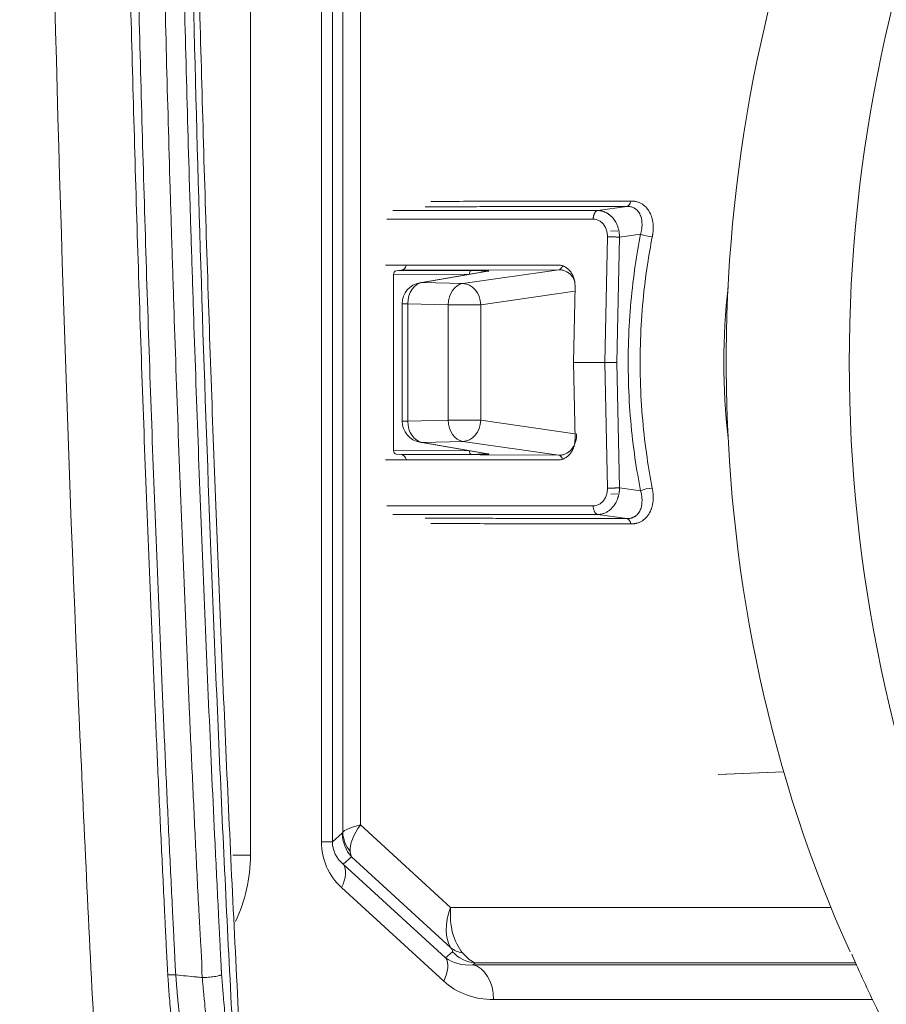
# Model space of a CAD drawing. Header units: millimetres. Extents: x 0 to 594, y 0 to 420.
# Tile 169 of 256: x 204.35 to 210.55, y 311.08 to 318.13. Entities that reach past the tile are written whole.
import ezdxf

# ---------------------------------------------------------------- set-up
doc = ezdxf.new("R2010")
doc.units = ezdxf.units.MM
doc.layers.add('1', color=7, linetype='Continuous', true_color=0xffffff)
doc.styles.add('Arial Unicode MS', font='txt')
doc.dimstyles.get("Standard").update_dxf_attribs({"dimtxt": 0.18, "dimasz": 0.18, "dimexe": 0.18, "dimexo": 0.0625, "dimgap": 0.09, "dimtad": 0, "dimtih": 1, "dimtoh": 1, "dimdec": 4, "dimzin": 0, "dimdsep": 46, "dimtxsty": 'Standard', "dimcen": 0.09, "dimadec": 0, "dimazin": 0, "dimtfac": 1, "dimtdec": 4, "dimtofl": 0, "dimtmove": 0, "dimatfit": 3, "dimfxl": 0, "dimtolj": 1, "dimtzin": 0, "dimarcsym": 0})

# ---------------------------------------------------------------- blocks, each defined once
blk = doc.blocks.new('_U0')
at = {"layer": '1', "color": 18, "lineweight": 13}
for p, q in [((147.6569, 304.1723), (147.6569, 390.192)), ((305.8469, 301.3923), (305.8469, 390.192)), ((147.6569, 388.192), (198.8518, 388.192)), ((305.8469, 388.192), (254.6521, 388.192))]:
    blk.add_line(p, q, dxfattribs=at)
at = {"layer": '1', "color": 18}
for points in [[(147.6569, 388.192), (151.1569, 389.1299), (151.1569, 387.2542)], [(305.8469, 388.192), (302.3469, 387.2542), (302.3469, 389.1299)]]:
    blk.add_solid(points, dxfattribs=at)
at = {"layer": '1', "color": 18, "linetype": 'Continuous', "lineweight": 13, "char_height": 3.5, "attachment_point": 7, "line_spacing_factor": 1.047437, "style": 'Arial Unicode MS'}
for s, insert in [('\\fArial Unicode MS|b0|i0;\\W1.0000;3.16', (200.5373, 385.5562)), ('\\fArial Unicode MS|b0|i0;\\W1.0000;LIFT POINT SPAN', (213.2036, 385.5562))]:
    blk.add_mtext(s, dxfattribs=dict(at, insert=insert))

msp = doc.modelspace()

# ---------------------------------------------------------------- linework, layer by layer
at = {"layer": '1', "color": 155, "linetype": 'Continuous', "lineweight": 13}
for p, q in [((206.5122, 312.242), (206.5122, 319.3731)), ((206.5916, 319.3731), (206.5916, 312.242)), ((206.6649, 312.3108), (206.6649, 319.3208)), ((206.0048, 319.238), (206.0048, 312.1478)), ((206.792, 319.2673), (206.792, 312.3642)), ((207.0229, 316.761), (208.4891, 316.761)), ((208.4891, 316.761), (208.6972, 316.791)), ((206.9792, 316.7), (208.4565, 316.7)), ((208.5792, 316.6167), (208.6333, 316.6144)), ((208.5584, 316.5727), (208.5393, 315.6733)), ((208.6446, 316.5705), (208.6256, 315.6733)), ((208.6446, 316.5705), (208.7956, 316.5922)), ((206.9705, 316.371), (208.2041, 316.371)), ((208.2088, 316.37), (206.9918, 316.37)), ((206.9934, 316.3699), (208.209, 316.3699)), ((207.082, 316.3331), (207.0463, 316.3289)), ((207.0463, 316.3289), (207.5842, 316.3309)), ((207.082, 316.3331), (208.211, 316.3372)), ((207.6851, 316.3252), (207.2163, 316.2442)), ((207.7034, 316.3268), (207.2346, 316.2459)), ((207.524, 316.2381), (208.211, 316.3372)), ((207.0287, 316.3036), (207.5715, 316.3056)), ((207.0287, 315.043), (207.0287, 316.3036)), ((207.2346, 316.2459), (207.524, 316.2381)), ((207.6529, 316.0863), (208.3258, 316.1834)), ((208.3265, 316.2194), (208.3163, 315.6733)), ((207.0898, 316.094), (207.0898, 315.2526)), ((207.1302, 316.094), (207.0898, 316.094)), ((207.1302, 316.094), (207.1302, 315.2526)), ((207.1302, 316.094), (207.4197, 316.0863)), ((207.6529, 316.0863), (207.4197, 316.0863)), ((207.4197, 316.0863), (207.4197, 315.2603)), ((207.6529, 316.0863), (207.6529, 315.2603)), ((208.3163, 315.6733), (208.3265, 315.1272)), ((208.3163, 315.6733), (208.5393, 315.6733)), ((208.5393, 315.6733), (208.5584, 314.7739)), ((208.6256, 315.6733), (208.5393, 315.6733)), ((208.6256, 315.6733), (208.6446, 314.7762)), ((207.4197, 315.2603), (207.1302, 315.2526)), ((207.6529, 315.2603), (207.4197, 315.2603)), ((208.3258, 315.1633), (207.6529, 315.2603)), ((207.1302, 315.2526), (207.0898, 315.2526)), ((207.2163, 315.1024), (207.6851, 315.0214)), ((207.524, 315.1085), (207.2346, 315.1008)), ((207.2346, 315.1008), (207.7034, 315.0198)), ((208.211, 315.0094), (207.524, 315.1085)), ((206.9705, 314.9757), (208.2041, 314.9757)), ((206.9918, 314.9766), (208.2199, 314.9766)), ((208.2118, 314.9767), (206.9934, 314.9767)), ((207.5715, 315.041), (207.0287, 315.043)), ((207.5842, 315.0157), (207.0463, 315.0177)), ((207.082, 315.0135), (207.0463, 315.0177)), ((208.211, 315.0094), (207.082, 315.0135)), ((208.7956, 314.7544), (208.6446, 314.7762)), ((208.6333, 314.7322), (208.5834, 314.7301)), ((208.4565, 314.6466), (206.9792, 314.6466)), ((208.4891, 314.5856), (207.0229, 314.5856)), ((208.6972, 314.5556), (208.4891, 314.5856)), ((209.3501, 312.724), (209.8189, 312.7441)), ((209.4049, 312.7254), (209.8192, 312.7432)), ((206.5916, 312.242), (206.6616, 312.3029)), ((206.792, 312.3642), (207.4368, 311.7729)), ((206.5916, 312.242), (206.5122, 312.242)), ((206.0048, 312.1478), (205.8778, 312.1478)), ((206.7281, 312.1346), (206.6691, 312.0833)), ((207.4387, 311.483), (206.7281, 312.1346)), ((206.6691, 312.0833), (207.4003, 311.4129)), ((207.3874, 311.2446), (206.6563, 311.9151)), ((207.4368, 311.7729), (210.1562, 311.773)), ((207.4003, 311.4129), (207.4496, 311.4558)), ((207.6119, 311.3758), (207.5946, 311.3608)), ((207.5946, 311.3608), (210.3415, 311.361)), ((210.3347, 311.3758), (207.6119, 311.3758)), ((210.4556, 311.1128), (207.744, 311.1126))]:
    msp.add_line(p, q, dxfattribs=at)
for centre, start, end in [((207.2422, 316.094), 99.80096, 180), ((207.2422, 315.2526), 180, 260.19904)]:
    msp.add_arc(centre, 0.1524, start, end, dxfattribs=at)
for centre, major_axis, ratio, start_param, end_param in [((217.0214, 315.6733), (0, -8.51), 0.791224, 3.677054, 5.747724), ((216.1408, 315.6733), (0, -8.51), 0.791224, 4.236814, 5.231156), ((208.8461, 316.5922), (-0.0623, 0.0123), 0.24698, 0.675595, 2.178301), ((207.048, 316.3036), (0, -0.0254), 0.757408, 3.230591, 4.714175), ((207.0778, 316.3963), (-0.0001, -0.0635), 0.757408, 0.088999, 1.14276), ((208.2078, 316.4005), (-0.0002, 0.0635), 0.54902, 3.226801, 4.09753), ((207.2422, 316.094), (0.0041, 0.1523), 0.734793, 0.105061, 1.590503), ((207.2422, 316.094), (0.0259, -0.1502), 0.860135, 3.001682, 3.141613), ((207.5317, 316.0863), (0.0041, 0.1523), 0.734793, 0.105061, 1.590503), ((207.5317, 316.0863), (-0.0218, 0.1508), 0.79245, 4.598544, 6.166299), ((211.0396, 315.6733), (0, -2.8525), 0.577858, 4.52247, 4.902308), ((207.5317, 315.2603), (0.0041, -0.1523), 0.734793, 4.692683, 6.178124), ((207.5317, 315.2603), (-0.0218, -0.1508), 0.79245, 0.116886, 1.684641), ((207.2422, 315.2526), (0.0041, -0.1523), 0.734793, 4.692683, 6.178124), ((207.2422, 315.2526), (0.0259, 0.1502), 0.860135, 3.141572, 3.281503), ((207.048, 315.043), (0, -0.0254), 0.757408, 4.710603, 6.194187), ((207.0778, 314.9503), (0.0001, -0.0635), 0.757408, 1.998833, 3.052594), ((208.2078, 314.9461), (-0.0002, -0.0635), 0.54902, 2.177107, 3.056385), ((208.8461, 314.7544), (-0.0623, -0.0123), 0.24698, 4.104886, 5.607592), ((206.6495, 312.5153), (0.011, -0.2129), 0.082397, 0.064411, 0.277851), ((206.9105, 312.3029), (0.164, -0.1887), 0.992528, 4.000378, 4.741468), ((207.0632, 312.3642), (-0.3999, -0.0597), 0.132301, 5.437514, 6.170934), ((206.9138, 312.3108), (-0.2434, 0.0569), 0.926064, 0.24729, 0.886793), ((207.0632, 312.3642), (-0.3252, -0.2423), 0.473269, 5.278231, 6.011651), ((207.0614, 312.2866), (-0.5148, -0.2164), 0.883264, 5.927669, 6.66876), ((206.8918, 312.2866), (-0.283, -0.1278), 0.785294, 5.936315, 6.677405), ((206.8985, 312.5153), (-0.1501, -0.4023), 0.250663, 5.820467, 6.033907), ((205.2889, 312.1336), (-0.0305, -0.9004), 0.794408, 1.058436, 1.613365), ((206.4867, 311.9151), (-0.169, -0.1843), 0.562383, 2.046907, 2.993324), ((207.7079, 311.7729), (-0.2307, -0.3295), 0.598825, 5.109335, 6.056196), ((207.7079, 311.7729), (-0.0614, -0.3979), 0.669184, 4.815219, 5.762079), ((207.6211, 311.6512), (0.2032, 0.1457), 0.706519, 3.314795, 3.793773), ((207.2824, 311.6047), (0.1675, -0.1486), 0.120609, 6.267505, 6.77203), ((207.632, 311.624), (0.164, -0.1887), 0.992528, 4.741468, 5.482559), ((207.2179, 311.2447), (-0.169, -0.1843), 0.562383, 2.046907, 2.993325), ((207.623, 311.6162), (-0.283, -0.1278), 0.785294, 0.39422, 1.135311), ((207.4648, 311.7729), (0.178, -0.397), 0.272841, 5.53751, 6.042034), ((207.5744, 311.1126), (0, -0.25), 0.67816, 1.570752, 3.02213), ((207.7926, 311.6162), (-0.5148, -0.2164), 0.883264, 0.385575, 1.126665)]:
    msp.add_ellipse(centre, major_axis=major_axis, ratio=ratio, start_param=start_param, end_param=end_param, dxfattribs=at)
for points, knots in [([(204.5101, 326.3456), (204.5101, 321.9125), (204.6035, 316.72), (204.8532, 311.5315), (204.894, 310.7603)], [0, 0, 0, 0, 0.851344, 1, 1, 1, 1]), ([(205.4134, 311.2957), (205.4128, 311.3054), (205.4122, 311.3152), (205.411, 311.3347), (205.4105, 311.3445), (205.4094, 311.3641), (205.4088, 311.3739), (205.4078, 311.3934), (205.4073, 311.4032), (205.4063, 311.4228), (205.4058, 311.4326), (205.4048, 311.4522), (205.4043, 311.462), (205.4029, 311.4913), (205.4019, 311.5109), (205.4, 311.5501), (205.399, 311.5696), (205.3971, 311.6088), (205.3961, 311.6284), (205.3933, 311.6871), (205.3914, 311.7263), (205.3856, 311.8438), (205.3818, 311.9221), (205.3742, 312.0787), (205.3705, 312.157), (205.3593, 312.392), (205.352, 312.5486), (205.3376, 312.8619), (205.3306, 313.0186), (205.2961, 313.8019), (205.2708, 314.4287), (205.2246, 315.6824), (205.2036, 316.3093), (205.1659, 317.5633), (205.1492, 318.1904), (205.1272, 319.1311), (205.1204, 319.4447), (205.1077, 320.0719), (205.1019, 320.3856), (205.0939, 320.856), (205.0914, 321.0129), (205.0865, 321.3265), (205.0842, 321.4834), (205.0776, 321.9539), (205.0737, 322.2676), (205.0669, 322.8949), (205.0639, 323.2086), (205.0603, 323.6791), (205.0592, 323.836), (205.0572, 324.1497), (205.0563, 324.3065), (205.0547, 324.6202), (205.054, 324.7771), (205.0528, 325.0908), (205.0523, 325.2476), (205.0512, 325.7182), (205.051, 326.0319), (205.051, 326.3456)], [0, 0, 0, 0, 0.001953, 0.001953, 0.003906, 0.003906, 0.005859, 0.005859, 0.007812, 0.007812, 0.009766, 0.009766, 0.011719, 0.011719, 0.015625, 0.015625, 0.019531, 0.019531, 0.023437, 0.023437, 0.03125, 0.03125, 0.046875, 0.046875, 0.0625, 0.0625, 0.09375, 0.09375, 0.125, 0.125, 0.25, 0.25, 0.375, 0.375, 0.5, 0.5, 0.5625, 0.5625, 0.625, 0.625, 0.65625, 0.65625, 0.6875, 0.6875, 0.75, 0.75, 0.8125, 0.8125, 0.84375, 0.84375, 0.875, 0.875, 0.90625, 0.90625, 0.9375, 0.9375, 1, 1, 1, 1]), ([(205.1117, 326.3456), (205.1116, 326.0318), (205.1114, 325.7179), (205.1125, 325.2472), (205.1131, 325.0903), (205.1145, 324.7764), (205.1153, 324.6195), (205.1168, 324.3057), (205.1175, 324.1488), (205.1191, 323.835), (205.12, 323.6781), (205.1232, 323.2073), (205.126, 322.8935), (205.1328, 322.2659), (205.1367, 321.9521), (205.1431, 321.4814), (205.1454, 321.3245), (205.1501, 321.0107), (205.1526, 320.8538), (205.1604, 320.3831), (205.1661, 320.0694), (205.1785, 319.4419), (205.1853, 319.1282), (205.1998, 318.5007), (205.2076, 318.1871), (205.2242, 317.5597), (205.233, 317.2461), (205.2611, 316.3052), (205.2819, 315.678), (205.3165, 314.7374), (205.3286, 314.4239), (205.3539, 313.7969), (205.3671, 313.4834), (205.3878, 313.0132), (205.3948, 312.8565), (205.4092, 312.543), (205.4165, 312.3863), (205.4277, 312.1513), (205.4315, 312.0729), (205.4391, 311.9162), (205.443, 311.8379), (205.4488, 311.7204), (205.4507, 311.6812), (205.4546, 311.6028), (205.4566, 311.5637), (205.4594, 311.5049), (205.4604, 311.4853), (205.4618, 311.4559), (205.4623, 311.4461), (205.4632, 311.4265), (205.4636, 311.4168), (205.4646, 311.3972), (205.465, 311.3874), (205.4659, 311.3678), (205.4664, 311.358), (205.4674, 311.3384), (205.468, 311.3287), (205.4692, 311.3091), (205.4699, 311.2993), (205.4706, 311.2896)], [0, 0, 0, 0, 0.0625, 0.0625, 0.09375, 0.09375, 0.125, 0.125, 0.15625, 0.15625, 0.1875, 0.1875, 0.25, 0.25, 0.3125, 0.3125, 0.34375, 0.34375, 0.375, 0.375, 0.4375, 0.4375, 0.5, 0.5, 0.5625, 0.5625, 0.625, 0.625, 0.75, 0.75, 0.8125, 0.8125, 0.875, 0.875, 0.90625, 0.90625, 0.9375, 0.9375, 0.953125, 0.953125, 0.96875, 0.96875, 0.976562, 0.976562, 0.984375, 0.984375, 0.988281, 0.988281, 0.990234, 0.990234, 0.992187, 0.992187, 0.994141, 0.994141, 0.996094, 0.996094, 0.998047, 0.998047, 1, 1, 1, 1]), ([(205.6598, 311.2708), (205.6594, 311.2757), (205.659, 311.2806), (205.6582, 311.2903), (205.6579, 311.2952), (205.6576, 311.305), (205.6576, 311.3099), (205.6575, 311.3197), (205.6576, 311.3247), (205.6576, 311.3345), (205.6575, 311.3394), (205.6574, 311.3492), (205.6573, 311.3541), (205.6569, 311.3689), (205.6565, 311.3787), (205.6551, 311.4081), (205.654, 311.4277), (205.6518, 311.4669), (205.6506, 311.4865), (205.6472, 311.5453), (205.6449, 311.5845), (205.6404, 311.6629), (205.6383, 311.7021), (205.632, 311.8198), (205.628, 311.8982), (205.6202, 312.0551), (205.6164, 312.1335), (205.6051, 312.3689), (205.5977, 312.5258), (205.5833, 312.8396), (205.5762, 312.9965), (205.5416, 313.7811), (205.5163, 314.4089), (205.4816, 315.3508), (205.4706, 315.6648), (205.4549, 316.1358), (205.4498, 316.2928), (205.4399, 316.6069), (205.4255, 317.0779), (205.4122, 317.549), (205.3956, 318.1772), (205.3878, 318.4912), (205.3733, 319.1194), (205.3666, 319.4335), (205.3542, 320.0618), (205.3485, 320.3759), (205.3382, 321.0042), (205.3335, 321.3183), (205.3249, 321.9467), (205.321, 322.2608), (205.3144, 322.8892), (205.3117, 323.2034), (205.3076, 323.8318), (205.3061, 324.146), (205.3032, 324.7745), (205.3018, 325.0887), (205.3003, 325.7171), (205.3004, 326.0314), (205.3005, 326.3456)], [0, 0, 0, 0, 0.000977, 0.000977, 0.001953, 0.001953, 0.00293, 0.00293, 0.003906, 0.003906, 0.004883, 0.004883, 0.005859, 0.005859, 0.007812, 0.007812, 0.011719, 0.011719, 0.015625, 0.015625, 0.023437, 0.023437, 0.03125, 0.03125, 0.046875, 0.046875, 0.0625, 0.0625, 0.09375, 0.09375, 0.125, 0.125, 0.25, 0.25, 0.3125, 0.3125, 0.34375, 0.34375, 0.375, 0.4375, 0.4375, 0.5, 0.5, 0.5625, 0.5625, 0.625, 0.625, 0.6875, 0.6875, 0.75, 0.75, 0.8125, 0.8125, 0.875, 0.875, 0.9375, 0.9375, 1, 1, 1, 1]), ([(205.4363, 326.3456), (205.4363, 326.0318), (205.4364, 325.718), (205.4379, 325.0904), (205.4392, 324.7766), (205.4423, 324.149), (205.4441, 323.8352), (205.4487, 323.2076), (205.4516, 322.8939), (205.4584, 322.2664), (205.4623, 321.9526), (205.471, 321.3251), (205.4758, 321.0114), (205.4864, 320.384), (205.4922, 320.0703), (205.5048, 319.4429), (205.5116, 319.1292), (205.5262, 318.5019), (205.5341, 318.1882), (205.5508, 317.5609), (205.5597, 317.2473), (205.5738, 316.7769), (205.5835, 316.4632), (205.5937, 316.1496), (205.6095, 315.6793), (205.6205, 315.3657), (205.6553, 314.4251), (205.6806, 313.7981), (205.7221, 312.8579), (205.7365, 312.5445), (205.7552, 312.1528), (205.759, 312.0744), (205.7666, 311.9178), (205.7705, 311.8394), (205.7764, 311.7219), (205.7783, 311.6828), (205.7823, 311.6045), (205.7843, 311.5653), (205.7873, 311.5066), (205.7883, 311.487), (205.7903, 311.4478), (205.7913, 311.4282), (205.7928, 311.3989), (205.7933, 311.3891), (205.7941, 311.3744), (205.7943, 311.3695), (205.7948, 311.3597), (205.795, 311.3548), (205.7955, 311.345), (205.7957, 311.3401), (205.796, 311.3327), (205.7962, 311.3303), (205.7964, 311.3254), (205.7965, 311.3229), (205.7968, 311.3181), (205.7969, 311.3156), (205.7972, 311.3107), (205.7974, 311.3083), (205.7978, 311.301), (205.7982, 311.2961), (205.7985, 311.2912)], [0, 0, 0, 0, 0.0625, 0.0625, 0.125, 0.125, 0.1875, 0.1875, 0.25, 0.25, 0.3125, 0.3125, 0.375, 0.375, 0.4375, 0.4375, 0.5, 0.5, 0.5625, 0.5625, 0.625, 0.625, 0.65625, 0.6875, 0.6875, 0.75, 0.75, 0.875, 0.875, 0.9375, 0.9375, 0.953125, 0.953125, 0.96875, 0.96875, 0.976562, 0.976562, 0.984375, 0.984375, 0.988281, 0.988281, 0.992187, 0.992187, 0.994141, 0.994141, 0.995117, 0.995117, 0.996094, 0.996094, 0.99707, 0.99707, 0.997559, 0.997559, 0.998047, 0.998047, 0.998535, 0.998535, 0.999023, 0.999023, 1, 1, 1, 1]), ([(205.5007, 326.3456), (205.5007, 323.7788), (205.5275, 321.2139), (205.6175, 317.3678), (205.6558, 316.0861), (205.727, 314.1636), (205.7531, 313.5228), (205.8099, 312.2412), (205.8407, 311.6004), (205.874, 310.9597)], [0, 0, 0, 0, 0.5, 0.5, 0.75, 0.75, 0.875, 0.875, 1, 1, 1, 1]), ([(208.7259, 316.8291), (208.5677, 316.8288), (208.2471, 316.8282), (207.7698, 316.8273), (207.4508, 316.8267), (207.2941, 316.8264)], [0, 0, 0, 0, 0.331528, 0.671633, 1, 1, 1, 1]), ([(208.7259, 316.8291), (208.7253, 316.8264), (208.7246, 316.8238), (208.7229, 316.8188), (208.722, 316.8164), (208.72, 316.8118), (208.7189, 316.8097), (208.7165, 316.8057), (208.7153, 316.8038), (208.7127, 316.8005), (208.7113, 316.799), (208.7086, 316.7964), (208.7071, 316.7953), (208.7043, 316.7935), (208.7029, 316.7927), (208.7, 316.7916), (208.6986, 316.7912), (208.6972, 316.791)], [0, 0, 0, 0, 0.125, 0.125, 0.25, 0.25, 0.375, 0.375, 0.5, 0.5, 0.625, 0.625, 0.75, 0.75, 0.875, 0.875, 1, 1, 1, 1]), ([(208.8791, 316.5726), (208.8796, 316.575), (208.8805, 316.5799), (208.8817, 316.5868), (208.8826, 316.5933), (208.8834, 316.5992), (208.884, 316.6047), (208.8849, 316.615), (208.8858, 316.6307), (208.8854, 316.662), (208.8801, 316.699), (208.865, 316.7425), (208.8422, 316.7788), (208.8145, 316.8031), (208.7898, 316.8165), (208.7729, 316.8226), (208.759, 316.826), (208.7482, 316.8278), (208.7372, 316.8289), (208.7297, 316.829), (208.7259, 316.8291)], [0, 0, 0, 0, 0.019171, 0.037053, 0.053646, 0.068953, 0.082972, 0.095703, 0.149562, 0.205338, 0.344744, 0.45677, 0.604426, 0.734159, 0.802851, 0.868658, 0.901291, 0.934067, 0.966978, 1, 1, 1, 1]), ([(208.4891, 316.761), (208.4911, 316.761), (208.4949, 316.7609), (208.5007, 316.7605), (208.5065, 316.7598), (208.5122, 316.7589), (208.5179, 316.7577), (208.5236, 316.7562), (208.5292, 316.7545), (208.5348, 316.7525), (208.5403, 316.7503), (208.5457, 316.7478), (208.5511, 316.7451), (208.5564, 316.7421), (208.5615, 316.7389), (208.5666, 316.7355), (208.5716, 316.7318), (208.5764, 316.728), (208.5812, 316.7238), (208.5858, 316.7195), (208.5902, 316.715), (208.5946, 316.7103), (208.6009, 316.7028), (208.6089, 316.692), (208.618, 316.6772), (208.626, 316.661), (208.6319, 316.646), (208.636, 316.6327), (208.639, 316.6213), (208.6414, 316.6093), (208.6432, 316.5968), (208.6444, 316.5838), (208.6445, 316.575), (208.6446, 316.5705)], [0, 0, 0, 0, 0.023792, 0.047578, 0.071358, 0.095133, 0.118902, 0.142667, 0.166427, 0.190182, 0.213933, 0.237681, 0.261424, 0.285164, 0.308901, 0.332635, 0.356366, 0.380094, 0.403821, 0.427545, 0.451268, 0.474989, 0.498709, 0.559219, 0.621092, 0.684331, 0.748939, 0.787487, 0.827352, 0.868536, 0.911038, 0.954859, 1, 1, 1, 1]), ([(208.7956, 316.5922), (208.7964, 316.5954), (208.7982, 316.6019), (208.8003, 316.6115), (208.8026, 316.6235), (208.8045, 316.6375), (208.8062, 316.6614), (208.8049, 316.6898), (208.7969, 316.7232), (208.7823, 316.7517), (208.7639, 316.77), (208.7479, 316.7797), (208.7363, 316.7848), (208.7239, 316.7884), (208.7109, 316.7907), (208.7018, 316.7909), (208.6972, 316.791)], [0, 0, 0, 0, 0.033034, 0.066082, 0.099144, 0.157433, 0.212507, 0.352635, 0.469395, 0.613994, 0.743841, 0.796093, 0.84765, 0.898694, 0.949413, 1, 1, 1, 1]), ([(208.6446, 316.5705), (208.6422, 316.5706), (208.6395, 316.5707), (208.6335, 316.571), (208.6302, 316.5712), (208.6233, 316.5714), (208.6197, 316.5715), (208.6122, 316.5718), (208.6083, 316.5719), (208.6003, 316.5721), (208.5963, 316.5722), (208.5883, 316.5723), (208.5843, 316.5724), (208.5764, 316.5725), (208.5726, 316.5726), (208.5652, 316.5726), (208.5617, 316.5727), (208.5584, 316.5727)], [0, 0, 0, 0, 0.125, 0.125, 0.25, 0.25, 0.375, 0.375, 0.5, 0.5, 0.625, 0.625, 0.75, 0.75, 0.875, 0.875, 1, 1, 1, 1]), ([(208.8791, 314.7741), (208.8649, 314.8459), (208.8373, 315.0061), (208.8072, 315.2637), (208.7911, 315.5462), (208.7921, 315.8335), (208.8099, 316.1116), (208.84, 316.3574), (208.8663, 316.5076), (208.8791, 316.5726)], [0, 0, 0, 0, 0.124065, 0.27286, 0.429897, 0.588935, 0.743694, 0.887948, 1, 1, 1, 1]), ([(207.7034, 316.3268), (207.7044, 316.327), (207.7063, 316.3274), (207.7088, 316.3281), (207.7094, 316.3287), (207.7082, 316.3292), (207.705, 316.3296), (207.699, 316.33), (207.6892, 316.3302), (207.6778, 316.3303), (207.667, 316.3303), (207.6576, 316.3304), (207.6474, 316.3306), (207.6388, 316.3307), (207.6311, 316.3308), (207.6219, 316.3309), (207.6121, 316.331), (207.6025, 316.331), (207.5926, 316.3309), (207.5874, 316.3309), (207.5842, 316.3309)], [0, 0, 0, 0, 0.0625, 0.125, 0.1875, 0.25, 0.3125, 0.375, 0.4375, 0.5, 0.53125, 0.5625, 0.59375, 0.625, 0.65625, 0.6875, 0.75, 0.8125, 0.875, 1, 1, 1, 1]), ([(208.2041, 316.371), (208.2082, 316.371), (208.2123, 316.3707), (208.2204, 316.3697), (208.2285, 316.3683), (208.2364, 316.3659), (208.2412, 316.3641), (208.2422, 316.3637), (208.2442, 316.363), (208.2451, 316.3625), (208.248, 316.3613), (208.2499, 316.3604), (208.2556, 316.3575), (208.2629, 316.3533), (208.2698, 316.3482), (208.2748, 316.3441), (208.2773, 316.342), (208.2797, 316.3397), (208.2813, 316.3382), (208.2821, 316.3374), (208.286, 316.3334), (208.2919, 316.3268), (208.2999, 316.3158), (208.3047, 316.3079), (208.3074, 316.3027), (208.308, 316.3016), (208.3091, 316.2995), (208.3096, 316.2985), (208.3111, 316.2953), (208.3121, 316.2931), (208.3149, 316.2865), (208.3165, 316.2821), (208.3195, 316.273), (208.3208, 316.2683), (208.3224, 316.2612), (208.3229, 316.2588), (208.3238, 316.254), (208.3242, 316.2516), (208.3253, 316.2442), (208.3263, 316.2344), (208.3266, 316.2244), (208.3265, 316.2194)], [0, 0, 0, 0, 0.0625, 0.0625, 0.125, 0.1875, 0.1875, 0.203125, 0.203125, 0.21875, 0.21875, 0.25, 0.25, 0.3125, 0.375, 0.375, 0.40625, 0.421875, 0.421875, 0.4375, 0.4375, 0.5, 0.5625, 0.625, 0.625, 0.640625, 0.640625, 0.65625, 0.65625, 0.6875, 0.6875, 0.75, 0.75, 0.8125, 0.8125, 0.84375, 0.84375, 0.875, 0.875, 0.9375, 1, 1, 1, 1]), ([(208.211, 316.3372), (208.2173, 316.3373), (208.2313, 316.3362), (208.2526, 316.3303), (208.2742, 316.3191), (208.2937, 316.3033), (208.3095, 316.2843), (208.3179, 316.27), (208.3212, 316.263)], [0, 0, 0, 0, 0.139359, 0.313294, 0.489692, 0.667465, 0.845635, 1, 1, 1, 1]), ([(208.3265, 315.1272), (208.3266, 315.1222), (208.3264, 315.1172), (208.3258, 315.1074), (208.3248, 315.0976), (208.323, 315.088), (208.3214, 315.0809), (208.3208, 315.0785), (208.3195, 315.0738), (208.3188, 315.0715), (208.3166, 315.0646), (208.3132, 315.0557), (208.3092, 315.0472), (208.3059, 315.041), (208.3042, 315.038), (208.3024, 315.035), (208.3011, 315.0331), (208.3005, 315.0321), (208.2973, 315.0272), (208.2946, 315.0236), (208.289, 315.0166), (208.2831, 315.01), (208.2766, 315.004), (208.2724, 315.0006), (208.2716, 314.9999), (208.2699, 314.9986), (208.269, 314.9979), (208.2664, 314.996), (208.2646, 314.9947), (208.2593, 314.9912), (208.2556, 314.9891), (208.2482, 314.9853), (208.2444, 314.9837), (208.2385, 314.9815), (208.2366, 314.9808), (208.2326, 314.9796), (208.2306, 314.9791), (208.2245, 314.9776), (208.2164, 314.9762), (208.2082, 314.9757), (208.2041, 314.9757)], [0, 0, 0, 0, 0.0625, 0.0625, 0.125, 0.1875, 0.1875, 0.21875, 0.21875, 0.25, 0.25, 0.3125, 0.375, 0.375, 0.40625, 0.421875, 0.421875, 0.4375, 0.4375, 0.5, 0.5, 0.5625, 0.625, 0.625, 0.640625, 0.640625, 0.65625, 0.65625, 0.6875, 0.6875, 0.75, 0.75, 0.8125, 0.8125, 0.84375, 0.84375, 0.875, 0.875, 0.9375, 1, 1, 1, 1]), ([(208.3377, 315.1615), (208.3378, 315.154), (208.3372, 315.1373), (208.3325, 315.1119), (208.3234, 315.0864), (208.3103, 315.0632), (208.2937, 315.0433), (208.2742, 315.0275), (208.2526, 315.0163), (208.2313, 315.0104), (208.2173, 315.0094), (208.211, 315.0094)], [0, 0, 0, 0, 0.093953, 0.20893, 0.325423, 0.4427, 0.56012, 0.677277, 0.793529, 0.908158, 1, 1, 1, 1]), ([(207.5842, 315.0157), (207.5824, 315.016), (207.5808, 315.0168), (207.5777, 315.0196), (207.5763, 315.0215), (207.574, 315.0262), (207.573, 315.0289), (207.5718, 315.0347), (207.5715, 315.0379), (207.5715, 315.041)], [0, 0, 0, 0, 0.25, 0.25, 0.5, 0.5, 0.75, 0.75, 1, 1, 1, 1]), ([(207.5842, 315.0157), (207.5874, 315.0157), (207.5926, 315.0157), (207.6024, 315.0156), (207.6119, 315.0156), (207.6235, 315.0157), (207.6355, 315.0159), (207.6467, 315.016), (207.6569, 315.0162), (207.667, 315.0163), (207.6755, 315.0163), (207.6828, 315.0164), (207.6912, 315.0165), (207.6992, 315.0166), (207.705, 315.017), (207.7082, 315.0174), (207.7094, 315.0179), (207.7088, 315.0185), (207.7063, 315.0192), (207.7044, 315.0196), (207.7034, 315.0198)], [0, 0, 0, 0, 0.125, 0.1875, 0.25, 0.3125, 0.375, 0.40625, 0.4375, 0.46875, 0.5, 0.53125, 0.5625, 0.625, 0.6875, 0.75, 0.8125, 0.875, 0.9375, 1, 1, 1, 1]), ([(208.6446, 314.7762), (208.6446, 314.7739), (208.6446, 314.7694), (208.6442, 314.7627), (208.6437, 314.7561), (208.6431, 314.7497), (208.6422, 314.7434), (208.6413, 314.7372), (208.6401, 314.7311), (208.6389, 314.7252), (208.6375, 314.7195), (208.6359, 314.7139), (208.6343, 314.7084), (208.6312, 314.6989), (208.626, 314.6856), (208.618, 314.6694), (208.6089, 314.6546), (208.5997, 314.6422), (208.5907, 314.6319), (208.5821, 314.6234), (208.573, 314.6157), (208.5634, 314.6088), (208.5535, 314.6027), (208.5433, 314.5975), (208.5328, 314.5932), (208.5221, 314.5898), (208.5112, 314.5874), (208.5002, 314.5859), (208.4928, 314.5857), (208.4891, 314.5856)], [0, 0, 0, 0, 0.022738, 0.045147, 0.067226, 0.088975, 0.110394, 0.131484, 0.152245, 0.172676, 0.192777, 0.212549, 0.231992, 0.251106, 0.31571, 0.37895, 0.440827, 0.501346, 0.546625, 0.591908, 0.6372, 0.6825, 0.727811, 0.773134, 0.818472, 0.863826, 0.909197, 0.954588, 1, 1, 1, 1]), ([(208.7259, 314.5175), (208.7281, 314.5176), (208.7324, 314.5176), (208.7388, 314.518), (208.7451, 314.5185), (208.7513, 314.5194), (208.7574, 314.5204), (208.7634, 314.5217), (208.7743, 314.5245), (208.7898, 314.5301), (208.8145, 314.5435), (208.8422, 314.5678), (208.865, 314.6041), (208.8801, 314.6476), (208.8854, 314.6846), (208.8858, 314.7159), (208.8849, 314.7334), (208.8834, 314.7479), (208.8817, 314.7603), (208.88, 314.7692), (208.8791, 314.7741)], [0, 0, 0, 0, 0.018882, 0.037732, 0.056545, 0.075317, 0.094042, 0.112721, 0.131354, 0.197155, 0.265852, 0.395579, 0.54324, 0.655258, 0.79467, 0.850448, 0.904304, 0.931058, 0.962957, 1, 1, 1, 1]), ([(208.6972, 314.5556), (208.6998, 314.5556), (208.7048, 314.5557), (208.7123, 314.5564), (208.7196, 314.5574), (208.7266, 314.559), (208.7335, 314.561), (208.7401, 314.5635), (208.7465, 314.5664), (208.7526, 314.5697), (208.7652, 314.5779), (208.7823, 314.595), (208.7969, 314.6234), (208.8049, 314.6568), (208.8062, 314.6848), (208.8045, 314.7087), (208.8024, 314.7243), (208.7994, 314.7399), (208.7968, 314.7496), (208.7956, 314.7544)], [0, 0, 0, 0, 0.028104, 0.056224, 0.084391, 0.112639, 0.141, 0.169508, 0.198193, 0.227087, 0.256221, 0.386051, 0.530649, 0.647392, 0.787518, 0.838515, 0.900872, 0.95043, 1, 1, 1, 1]), ([(208.4891, 314.5856), (208.487, 314.5859), (208.4848, 314.5866), (208.4807, 314.5886), (208.4786, 314.59), (208.4747, 314.5933), (208.4729, 314.5953), (208.4694, 314.5998), (208.4678, 314.6024), (208.4648, 314.6079), (208.4635, 314.6109), (208.4611, 314.6174), (208.4601, 314.6208), (208.4584, 314.6278), (208.4577, 314.6315), (208.4568, 314.639), (208.4566, 314.6428), (208.4565, 314.6466)], [0, 0, 0, 0, 0.125, 0.125, 0.25, 0.25, 0.375, 0.375, 0.5, 0.5, 0.625, 0.625, 0.75, 0.75, 0.875, 0.875, 1, 1, 1, 1]), ([(207.2941, 314.5202), (207.4508, 314.5199), (207.7698, 314.5193), (208.2471, 314.5184), (208.5677, 314.5178), (208.7259, 314.5175)], [0, 0, 0, 0, 0.328367, 0.668472, 1, 1, 1, 1]), ([(210.3063, 311.4376), (210.3618, 311.3074), (210.5205, 310.961), (210.823, 310.4265), (211.2125, 309.8414), (211.6436, 309.2998), (212.1121, 308.8058), (212.5087, 308.4531), (212.7491, 308.2692), (212.815, 308.2207)], [0, 0, 0, 0, 0.098531, 0.26691, 0.435157, 0.603167, 0.770807, 0.937933, 1, 1, 1, 1]), ([(205.4706, 311.2897), (205.4656, 311.2896), (205.4608, 311.2896), (205.4516, 311.2895), (205.4473, 311.2896), (205.4393, 311.2897), (205.4356, 311.2898), (205.4289, 311.2902), (205.426, 311.2904), (205.4208, 311.291), (205.4187, 311.2913), (205.4152, 311.292), (205.4139, 311.2923), (205.4122, 311.2932), (205.4118, 311.2936), (205.4119, 311.2946), (205.4124, 311.2951), (205.4134, 311.2957)], [0, 0, 0, 0, 0.125, 0.125, 0.25, 0.25, 0.375, 0.375, 0.5, 0.5, 0.625, 0.625, 0.75, 0.75, 0.875, 0.875, 1, 1, 1, 1]), ([(205.44, 310.9554), (205.4374, 310.9833), (205.4348, 311.0113), (205.43, 311.0675), (205.4276, 311.0957), (205.4243, 311.1383), (205.4232, 311.1525), (205.4211, 311.1809), (205.42, 311.1952), (205.418, 311.2238), (205.4171, 311.2381), (205.4152, 311.2669), (205.4143, 311.2813), (205.4134, 311.2957)], [0, 0, 0, 0, 0.25, 0.25, 0.5, 0.5, 0.625, 0.625, 0.75, 0.75, 0.875, 0.875, 1, 1, 1, 1]), ([(205.4706, 311.2897), (205.4718, 311.2746), (205.473, 311.2595), (205.4754, 311.2293), (205.4766, 311.2142), (205.479, 311.1841), (205.4802, 311.1691), (205.4828, 311.1392), (205.4841, 311.1243), (205.4882, 311.0796), (205.491, 311.0499), (205.497, 310.9908), (205.5001, 310.9614), (205.5034, 310.9321)], [0, 0, 0, 0, 0.125, 0.125, 0.25, 0.25, 0.375, 0.375, 0.5, 0.5, 0.75, 0.75, 1, 1, 1, 1]), ([(205.7985, 311.2912), (205.7972, 311.2901), (205.795, 311.2889), (205.7891, 311.2865), (205.7853, 311.2853), (205.7764, 311.2829), (205.7713, 311.2818), (205.7599, 311.2796), (205.7537, 311.2785), (205.7403, 311.2765), (205.7333, 311.2756), (205.7187, 311.274), (205.7113, 311.2734), (205.6962, 311.2722), (205.6887, 311.2717), (205.6739, 311.2711), (205.6667, 311.2709), (205.6598, 311.2708)], [0, 0, 0, 0, 0.125, 0.125, 0.25, 0.25, 0.375, 0.375, 0.5, 0.5, 0.625, 0.625, 0.75, 0.75, 0.875, 0.875, 1, 1, 1, 1]), ([(205.6934, 310.9415), (205.6902, 310.9684), (205.687, 310.9955), (205.681, 311.0499), (205.6781, 311.0772), (205.674, 311.1184), (205.6727, 311.1321), (205.6701, 311.1597), (205.6688, 311.1736), (205.6664, 311.2013), (205.6651, 311.2152), (205.6626, 311.243), (205.6612, 311.2569), (205.6598, 311.2708)], [0, 0, 0, 0, 0.25, 0.25, 0.5, 0.5, 0.625, 0.625, 0.75, 0.75, 0.875, 0.875, 1, 1, 1, 1]), ([(205.7985, 311.2912), (205.7995, 311.2779), (205.8005, 311.2646), (205.8025, 311.2381), (205.8035, 311.2248), (205.8056, 311.1983), (205.8067, 311.1851), (205.8088, 311.1588), (205.8099, 311.1456), (205.8133, 311.1063), (205.8157, 311.0802), (205.8206, 311.0283), (205.8232, 311.0026), (205.8259, 310.9769)], [0, 0, 0, 0, 0.125, 0.125, 0.25, 0.25, 0.375, 0.375, 0.5, 0.5, 0.75, 0.75, 1, 1, 1, 1])]:
    msp.add_open_spline(points, degree=3, knots=knots, dxfattribs=at)
for points, degree in [([(205.9239, 310.9156), (205.5289, 318.6247), (205.5444, 326.3456)], 2), ([(208.6972, 316.791), (207.9846, 316.7894), (207.2539, 316.7878)], 2), ([(208.4565, 316.7), (208.4643, 316.7), (208.4796, 316.6979), (208.5018, 316.6885), (208.5216, 316.6732), (208.5379, 316.6529), (208.55, 316.6285), (208.5572, 316.6012), (208.5586, 316.5823), (208.5584, 316.5727)], 3), ([(208.7956, 314.7544), (208.7809, 314.8284), (208.7538, 314.9848), (208.7223, 315.2534), (208.7059, 315.5388), (208.7066, 315.8295), (208.724, 316.1112), (208.7555, 316.3726), (208.7817, 316.5222), (208.7956, 316.5922)], 3), ([(207.5842, 316.3309), (207.5824, 316.3306), (207.5791, 316.3289), (207.5749, 316.3232), (207.5721, 316.315), (207.5715, 316.3087), (207.5715, 316.3056)], 3), ([(208.5584, 314.7739), (208.5586, 314.7643), (208.5572, 314.7454), (208.55, 314.7181), (208.5379, 314.6937), (208.5216, 314.6734), (208.5018, 314.6581), (208.4796, 314.6487), (208.4643, 314.6466), (208.4565, 314.6466)], 3), ([(207.2539, 314.5588), (207.9846, 314.5572), (208.6972, 314.5556)], 2), ([(205.4706, 311.2896), (205.5199, 311.2847), (205.5692, 311.2797), (205.6184, 311.2748)], 3), ([(205.6598, 311.2708), (205.646, 311.2721), (205.6322, 311.2735), (205.6184, 311.2748)], 3)]:
    msp.add_open_spline(points, degree=degree, dxfattribs=at)
for points, weights in [([(208.4891, 316.761), (208.4701, 316.7581), (208.4571, 316.7335), (208.4565, 316.7)], [1.12890350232, 0.947477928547, 0.95756328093, 1.15915955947]), ([(208.6446, 314.7762), (208.623, 314.7749), (208.5878, 314.774), (208.5584, 314.7739)], [1.15917739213, 0.946946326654, 0.94694086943, 1.15916102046]), ([(208.7259, 314.5175), (208.7208, 314.5395), (208.7102, 314.5535), (208.6972, 314.5556)], [1.07735408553, 0.975182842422, 0.974224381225, 1.07447870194])]:
    msp.add_rational_spline(points, weights, degree=3, dxfattribs=at)

# ---------------------------------------------------------------- dimensions: what is measured, and where the dimension line sits
at = {"layer": '1', "color": 18, "linetype": 'Continuous', "lineweight": 13}
dim = msp.add_linear_dim(base=(305.8469, 388.192), p1=(147.6569, 304.1723), p2=(305.8469, 301.3923), text=' <> \\fArial Unicode MS|b0|i0;\\C18;{\\H1.00x;\\fArial Unicode MS|b0|i0;LIFT POINT SPAN\\fArial Unicode MS|b0|i0;}\\C18;', dimstyle='Standard', override={"dimtxt": 3.5, "dimasz": 3.5, "dimexe": 2, "dimexo": 0, "dimgap": 1.5, "dimtih": 1, "dimtoh": 1, "dimdec": 2, "dimlfac": 0.02, "dimdsep": 46, "dimlunit": 2, "dimtxsty": 'Arial Unicode MS', "dimsah": 1, "dimse1": 0, "dimse2": 0, "dimsd1": 0, "dimsd2": 0, "dimclrd": 18, "dimclre": 18, "dimclrt": 18, "dimtol": 0, "dimtm": -0.1, "dimtfac": 1, "dimtdec": 2, "dimtofl": 1, "dimtmove": 0, "dimlwd": 13, "dimlwe": 13}, dxfattribs=at)
dim.commit()
dim.dimension.update_dxf_attribs({"geometry": '_U0', "text_midpoint": (226.7519, 388.192), "dimtype": 160})

doc.saveas('drawing.dxf')
